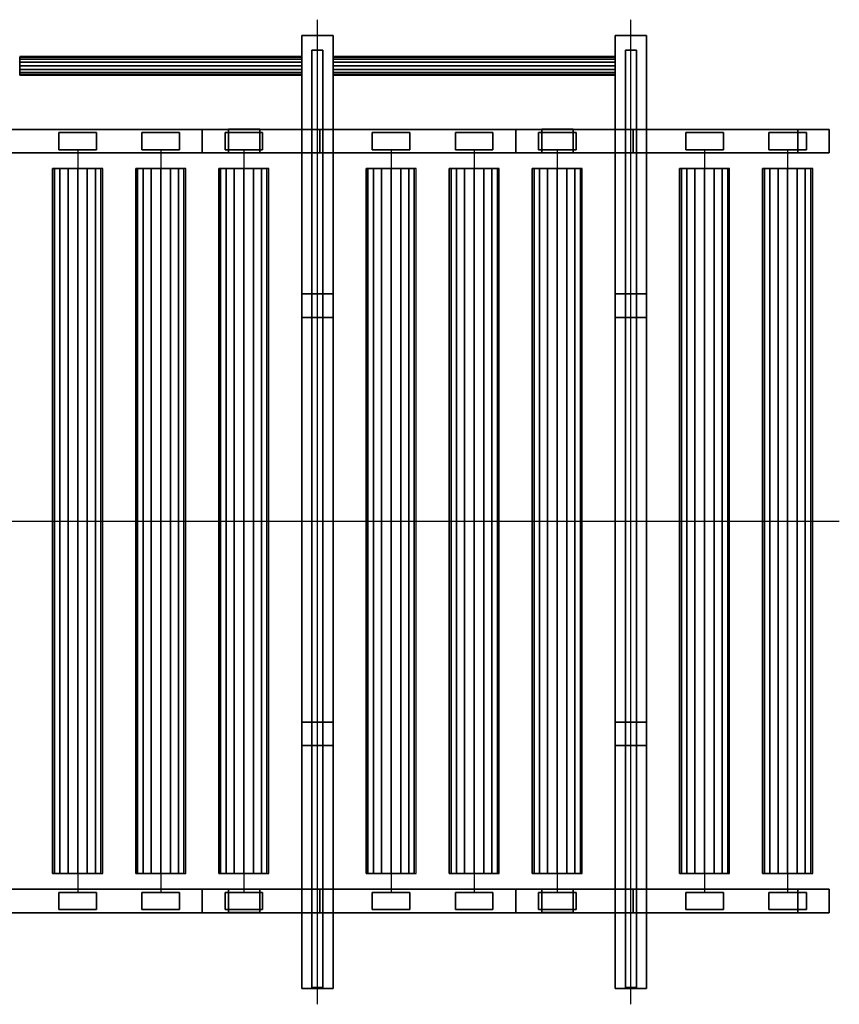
# Model space of a CAD drawing. Header units: millimetres. Extents: x -210605 to -199841, y 247808 to 251024.
# Tile 2 of 4: x -208151 to -205536, y 247808 to 250950. Entities that reach past the tile are written whole.
import ezdxf

# ---------------------------------------------------------------- set-up
doc = ezdxf.new("R2010")
doc.units = ezdxf.units.MM
doc.header["$LTSCALE"] = 200
for name, color, linetype in [('2D_Mittelachsen', 4, 'Continuous'), ('3D_Abdeckungen', 143, 'Continuous'), ('3D_Bewegliche Teile', 30, 'Continuous'), ('3D_Konstruktionen', 254, 'Continuous'), ('3D_Rollen', 151, 'Continuous'), ('3D_Rollenachsen', 4, 'Continuous')]:
    doc.layers.add(name, color=color, linetype=linetype)

# ---------------------------------------------------------------- blocks, each defined once
blk = doc.blocks.new('*U16')
at = {"layer": '2D_Mittelachsen'}
for p, q in [((3404.2, -1542), (3404.2, 1600)), ((4404.2, -1542), (4404.2, 1600)), ((2000, 0), (3069.2, 0)), ((3000, 0), (4069.2, 0)), ((4000, 0), (5069.2, 0))]:
    blk.add_line(p, q, dxfattribs=at)
at = {"layer": '3D_Rollenachsen'}
for p, q in [((2639.2, 1185, 520), (2639.2, -1185, 520)), ((2904.2, 1185, 520), (2904.2, -1185, 520)), ((3169.2, 1185, 520), (3169.2, -1185, 520)), ((3639.2, 1185, 520), (3639.2, -1185, 520)), ((3904.2, 1185, 520), (3904.2, -1185, 520)), ((4169.2, 1185, 520), (4169.2, -1185, 520)), ((4639.2, 1185, 520), (4639.2, -1185, 520)), ((4904.2, 1185, 520), (4904.2, -1185, 520)), ((4904.2, 1185, 520), (4904.2, -1185, 520)), ((4904.2, 1185, 520), (4904.2, -1185, 520))]:
    blk.add_line(p, q, dxfattribs=at)
at = {"layer": '3D_Abdeckungen'}
mesh = blk.add_polyface(dxfattribs=at)
corners = [(2579.2, 1240, 455), (2699.2, 1240, 455), (2699.2, 1240, 535.9), (2579.2, 1240, 535.9), (2579.2, 1185, 455), (2699.2, 1185, 455), (2699.2, 1185, 535.9), (2579.2, 1185, 535.9)]
mesh.append_faces([[corners[k] for k in face] for face in [(0, 3, 2, 1), (4, 5, 6, 7), (0, 1, 5, 4), (3, 7, 6, 2), (0, 4, 7, 3), (1, 2, 6, 5)]])
mesh = blk.add_polyface(dxfattribs=at)
corners = [(2844.2, 1240, 455), (2964.2, 1240, 455), (2964.2, 1240, 535.9), (2844.2, 1240, 535.9), (2844.2, 1185, 455), (2964.2, 1185, 455), (2964.2, 1185, 535.9), (2844.2, 1185, 535.9)]
mesh.append_faces([[corners[k] for k in face] for face in [(0, 3, 2, 1), (4, 5, 6, 7), (0, 1, 5, 4), (3, 7, 6, 2), (0, 4, 7, 3), (1, 2, 6, 5)]])
mesh = blk.add_polyface(dxfattribs=at)
corners = [(3109.2, 1240, 455), (3229.2, 1240, 455), (3229.2, 1240, 535.9), (3109.2, 1240, 535.9), (3109.2, 1185, 455), (3229.2, 1185, 455), (3229.2, 1185, 535.9), (3109.2, 1185, 535.9)]
mesh.append_faces([[corners[k] for k in face] for face in [(0, 3, 2, 1), (4, 5, 6, 7), (0, 1, 5, 4), (3, 7, 6, 2), (0, 4, 7, 3), (1, 2, 6, 5)]])
mesh = blk.add_polyface(dxfattribs=at)
corners = [(3579.2, 1240, 455), (3699.2, 1240, 455), (3699.2, 1240, 535.9), (3579.2, 1240, 535.9), (3579.2, 1185, 455), (3699.2, 1185, 455), (3699.2, 1185, 535.9), (3579.2, 1185, 535.9)]
mesh.append_faces([[corners[k] for k in face] for face in [(0, 3, 2, 1), (4, 5, 6, 7), (0, 1, 5, 4), (3, 7, 6, 2), (0, 4, 7, 3), (1, 2, 6, 5)]])
mesh = blk.add_polyface(dxfattribs=at)
corners = [(3844.2, 1240, 455), (3964.2, 1240, 455), (3964.2, 1240, 535.9), (3844.2, 1240, 535.9), (3844.2, 1185, 455), (3964.2, 1185, 455), (3964.2, 1185, 535.9), (3844.2, 1185, 535.9)]
mesh.append_faces([[corners[k] for k in face] for face in [(0, 3, 2, 1), (4, 5, 6, 7), (0, 1, 5, 4), (3, 7, 6, 2), (0, 4, 7, 3), (1, 2, 6, 5)]])
mesh = blk.add_polyface(dxfattribs=at)
corners = [(4109.2, 1240, 455), (4229.2, 1240, 455), (4229.2, 1240, 535.9), (4109.2, 1240, 535.9), (4109.2, 1185, 455), (4229.2, 1185, 455), (4229.2, 1185, 535.9), (4109.2, 1185, 535.9)]
mesh.append_faces([[corners[k] for k in face] for face in [(0, 3, 2, 1), (4, 5, 6, 7), (0, 1, 5, 4), (3, 7, 6, 2), (0, 4, 7, 3), (1, 2, 6, 5)]])
mesh = blk.add_polyface(dxfattribs=at)
corners = [(4579.2, 1240, 455), (4699.2, 1240, 455), (4699.2, 1240, 535.9), (4579.2, 1240, 535.9), (4579.2, 1185, 455), (4699.2, 1185, 455), (4699.2, 1185, 535.9), (4579.2, 1185, 535.9)]
mesh.append_faces([[corners[k] for k in face] for face in [(0, 3, 2, 1), (4, 5, 6, 7), (0, 1, 5, 4), (3, 7, 6, 2), (0, 4, 7, 3), (1, 2, 6, 5)]])
mesh = blk.add_polyface(dxfattribs=at)
corners = [(4844.2, 1240, 455), (4964.2, 1240, 455), (4964.2, 1240, 535.9), (4844.2, 1240, 535.9), (4844.2, 1185, 455), (4964.2, 1185, 455), (4964.2, 1185, 535.9), (4844.2, 1185, 535.9)]
mesh.append_faces([[corners[k] for k in face] for face in [(0, 3, 2, 1), (4, 5, 6, 7), (0, 1, 5, 4), (3, 7, 6, 2), (0, 4, 7, 3), (1, 2, 6, 5)]])
mesh = blk.add_polyface(dxfattribs=at)
corners = [(4844.2, 1240, 455), (4964.2, 1240, 455), (4964.2, 1240, 535.9), (4844.2, 1240, 535.9), (4844.2, 1185, 455), (4964.2, 1185, 455), (4964.2, 1185, 535.9), (4844.2, 1185, 535.9)]
mesh.append_faces([[corners[k] for k in face] for face in [(0, 3, 2, 1), (4, 5, 6, 7), (0, 1, 5, 4), (3, 7, 6, 2), (0, 4, 7, 3), (1, 2, 6, 5)]])
mesh = blk.add_polyface(dxfattribs=at)
corners = [(4844.2, 1240, 455), (4964.2, 1240, 455), (4964.2, 1240, 535.9), (4844.2, 1240, 535.9), (4844.2, 1185, 455), (4964.2, 1185, 455), (4964.2, 1185, 535.9), (4844.2, 1185, 535.9)]
mesh.append_faces([[corners[k] for k in face] for face in [(0, 3, 2, 1), (4, 5, 6, 7), (0, 1, 5, 4), (3, 7, 6, 2), (0, 4, 7, 3), (1, 2, 6, 5)]])
mesh = blk.add_polyface(dxfattribs=at)
corners = [(2579.2, -1185, 455), (2699.2, -1185, 455), (2699.2, -1185, 535.9), (2579.2, -1185, 535.9), (2579.2, -1240, 455), (2699.2, -1240, 455), (2699.2, -1240, 535.9), (2579.2, -1240, 535.9)]
mesh.append_faces([[corners[k] for k in face] for face in [(0, 3, 2, 1), (4, 5, 6, 7), (0, 1, 5, 4), (3, 7, 6, 2), (0, 4, 7, 3), (1, 2, 6, 5)]])
mesh = blk.add_polyface(dxfattribs=at)
corners = [(2844.2, -1185, 455), (2964.2, -1185, 455), (2964.2, -1185, 535.9), (2844.2, -1185, 535.9), (2844.2, -1240, 455), (2964.2, -1240, 455), (2964.2, -1240, 535.9), (2844.2, -1240, 535.9)]
mesh.append_faces([[corners[k] for k in face] for face in [(0, 3, 2, 1), (4, 5, 6, 7), (0, 1, 5, 4), (3, 7, 6, 2), (0, 4, 7, 3), (1, 2, 6, 5)]])
mesh = blk.add_polyface(dxfattribs=at)
corners = [(3109.2, -1185, 455), (3229.2, -1185, 455), (3229.2, -1185, 535.9), (3109.2, -1185, 535.9), (3109.2, -1240, 455), (3229.2, -1240, 455), (3229.2, -1240, 535.9), (3109.2, -1240, 535.9)]
mesh.append_faces([[corners[k] for k in face] for face in [(0, 3, 2, 1), (4, 5, 6, 7), (0, 1, 5, 4), (3, 7, 6, 2), (0, 4, 7, 3), (1, 2, 6, 5)]])
mesh = blk.add_polyface(dxfattribs=at)
corners = [(3579.2, -1185, 455), (3699.2, -1185, 455), (3699.2, -1185, 535.9), (3579.2, -1185, 535.9), (3579.2, -1240, 455), (3699.2, -1240, 455), (3699.2, -1240, 535.9), (3579.2, -1240, 535.9)]
mesh.append_faces([[corners[k] for k in face] for face in [(0, 3, 2, 1), (4, 5, 6, 7), (0, 1, 5, 4), (3, 7, 6, 2), (0, 4, 7, 3), (1, 2, 6, 5)]])
mesh = blk.add_polyface(dxfattribs=at)
corners = [(3844.2, -1185, 455), (3964.2, -1185, 455), (3964.2, -1185, 535.9), (3844.2, -1185, 535.9), (3844.2, -1240, 455), (3964.2, -1240, 455), (3964.2, -1240, 535.9), (3844.2, -1240, 535.9)]
mesh.append_faces([[corners[k] for k in face] for face in [(0, 3, 2, 1), (4, 5, 6, 7), (0, 1, 5, 4), (3, 7, 6, 2), (0, 4, 7, 3), (1, 2, 6, 5)]])
mesh = blk.add_polyface(dxfattribs=at)
corners = [(4109.2, -1185, 455), (4229.2, -1185, 455), (4229.2, -1185, 535.9), (4109.2, -1185, 535.9), (4109.2, -1240, 455), (4229.2, -1240, 455), (4229.2, -1240, 535.9), (4109.2, -1240, 535.9)]
mesh.append_faces([[corners[k] for k in face] for face in [(0, 3, 2, 1), (4, 5, 6, 7), (0, 1, 5, 4), (3, 7, 6, 2), (0, 4, 7, 3), (1, 2, 6, 5)]])
mesh = blk.add_polyface(dxfattribs=at)
corners = [(4579.2, -1185, 455), (4699.2, -1185, 455), (4699.2, -1185, 535.9), (4579.2, -1185, 535.9), (4579.2, -1240, 455), (4699.2, -1240, 455), (4699.2, -1240, 535.9), (4579.2, -1240, 535.9)]
mesh.append_faces([[corners[k] for k in face] for face in [(0, 3, 2, 1), (4, 5, 6, 7), (0, 1, 5, 4), (3, 7, 6, 2), (0, 4, 7, 3), (1, 2, 6, 5)]])
mesh = blk.add_polyface(dxfattribs=at)
corners = [(4844.2, -1185, 455), (4964.2, -1185, 455), (4964.2, -1185, 535.9), (4844.2, -1185, 535.9), (4844.2, -1240, 455), (4964.2, -1240, 455), (4964.2, -1240, 535.9), (4844.2, -1240, 535.9)]
mesh.append_faces([[corners[k] for k in face] for face in [(0, 3, 2, 1), (4, 5, 6, 7), (0, 1, 5, 4), (3, 7, 6, 2), (0, 4, 7, 3), (1, 2, 6, 5)]])
mesh = blk.add_polyface(dxfattribs=at)
corners = [(4844.2, -1185, 455), (4964.2, -1185, 455), (4964.2, -1185, 535.9), (4844.2, -1185, 535.9), (4844.2, -1240, 455), (4964.2, -1240, 455), (4964.2, -1240, 535.9), (4844.2, -1240, 535.9)]
mesh.append_faces([[corners[k] for k in face] for face in [(0, 3, 2, 1), (4, 5, 6, 7), (0, 1, 5, 4), (3, 7, 6, 2), (0, 4, 7, 3), (1, 2, 6, 5)]])
mesh = blk.add_polyface(dxfattribs=at)
corners = [(4844.2, -1185, 455), (4964.2, -1185, 455), (4964.2, -1185, 535.9), (4844.2, -1185, 535.9), (4844.2, -1240, 455), (4964.2, -1240, 455), (4964.2, -1240, 535.9), (4844.2, -1240, 535.9)]
mesh.append_faces([[corners[k] for k in face] for face in [(0, 3, 2, 1), (4, 5, 6, 7), (0, 1, 5, 4), (3, 7, 6, 2), (0, 4, 7, 3), (1, 2, 6, 5)]])
at = {"layer": '3D_Bewegliche Teile'}
mesh = blk.add_polyface(dxfattribs=at)
corners = [(3421.7, 1502.9, 581), (3421.7, -1488.4, 581), (3421.7, -1488.4, 600), (3421.7, 1502.9, 600), (3386.7, 1502.9, 581), (3386.7, -1488.4, 581), (3386.7, -1488.4, 600), (3386.7, 1502.9, 600)]
mesh.append_faces([[corners[k] for k in face] for face in [(0, 3, 2, 1), (4, 5, 6, 7), (0, 1, 5, 4), (3, 7, 6, 2), (0, 4, 7, 3), (1, 2, 6, 5)]])
mesh = blk.add_polyface(dxfattribs=at)
corners = [(4421.7, 1502.9, 581), (4421.7, -1488.4, 581), (4421.7, -1488.4, 600), (4421.7, 1502.9, 600), (4386.7, 1502.9, 581), (4386.7, -1488.4, 581), (4386.7, -1488.4, 600), (4386.7, 1502.9, 600)]
mesh.append_faces([[corners[k] for k in face] for face in [(0, 3, 2, 1), (4, 5, 6, 7), (0, 1, 5, 4), (3, 7, 6, 2), (0, 4, 7, 3), (1, 2, 6, 5)]])
at = {"layer": '3D_Konstruktionen'}
mesh = blk.add_polyface(dxfattribs=at)
corners = [(3454.2, 1550, 326), (3354.2, 1550, 326), (3354.2, -1492, 326), (3454.2, -1492, 326), (3454.2, 1550, 581), (3354.2, 1550, 581), (3354.2, -1492, 581), (3454.2, -1492, 581)]
mesh.append_faces([[corners[k] for k in face] for face in [(0, 3, 2, 1), (4, 5, 6, 7), (0, 1, 5, 4), (3, 7, 6, 2), (0, 4, 7, 3), (1, 2, 6, 5)]])
mesh = blk.add_polyface(dxfattribs=at)
corners = [(4454.2, 1550, 326), (4354.2, 1550, 326), (4354.2, -1492, 326), (4454.2, -1492, 326), (4454.2, 1550, 581), (4354.2, 1550, 581), (4354.2, -1492, 581), (4454.2, -1492, 581)]
mesh.append_faces([[corners[k] for k in face] for face in [(0, 3, 2, 1), (4, 5, 6, 7), (0, 1, 5, 4), (3, 7, 6, 2), (0, 4, 7, 3), (1, 2, 6, 5)]])
mesh = blk.add_polyface(dxfattribs=at)
corners = [(3036.7, 1250, 235), (3036.7, 1175, 235), (3036.7, 1175, 455), (3036.7, 1250, 455), (2036.7, 1250, 235), (2036.7, 1175, 235), (2036.7, 1175, 455), (2036.7, 1250, 455)]
mesh.append_faces([[corners[k] for k in face] for face in [(0, 3, 2, 1), (4, 5, 6, 7), (0, 1, 5, 4), (3, 7, 6, 2), (0, 4, 7, 3), (1, 2, 6, 5)]])
mesh = blk.add_polyface(dxfattribs=at)
corners = [(3411.7, 1250, 235), (3411.7, 1175, 235), (3411.7, 1175, 455), (3411.7, 1250, 455), (3036.7, 1250, 235), (3036.7, 1175, 235), (3036.7, 1175, 455), (3036.7, 1250, 455)]
mesh.append_faces([[corners[k] for k in face] for face in [(0, 3, 2, 1), (4, 5, 6, 7), (0, 1, 5, 4), (3, 7, 6, 2), (0, 4, 7, 3), (1, 2, 6, 5)]])
mesh = blk.add_polyface(dxfattribs=at)
corners = [(4036.7, 1250, 235), (4036.7, 1175, 235), (4036.7, 1175, 455), (4036.7, 1250, 455), (3036.7, 1250, 235), (3036.7, 1175, 235), (3036.7, 1175, 455), (3036.7, 1250, 455)]
mesh.append_faces([[corners[k] for k in face] for face in [(0, 3, 2, 1), (4, 5, 6, 7), (0, 1, 5, 4), (3, 7, 6, 2), (0, 4, 7, 3), (1, 2, 6, 5)]])
mesh = blk.add_polyface(dxfattribs=at)
corners = [(3120, 1250.6), (3220, 1250.6), (3220, 1250.6, 235), (3120, 1250.6, 235), (3120, 1175.6), (3220, 1175.6), (3220, 1175.6, 235), (3120, 1175.6, 235)]
mesh.append_faces([[corners[k] for k in face] for face in [(0, 3, 2, 1), (4, 5, 6, 7), (0, 1, 5, 4), (3, 7, 6, 2), (0, 4, 7, 3), (1, 2, 6, 5)]])
mesh = blk.add_polyface(dxfattribs=at)
corners = [(3120, 1250), (3220, 1250), (3220, 1250, 235), (3120, 1250, 235), (3120, 1175), (3220, 1175), (3220, 1175, 235), (3120, 1175, 235)]
mesh.append_faces([[corners[k] for k in face] for face in [(0, 3, 2, 1), (4, 5, 6, 7), (0, 1, 5, 4), (3, 7, 6, 2), (0, 4, 7, 3), (1, 2, 6, 5)]])
mesh = blk.add_polyface(dxfattribs=at)
corners = [(4411.7, 1250, 235), (4411.7, 1175, 235), (4411.7, 1175, 455), (4411.7, 1250, 455), (4036.7, 1250, 235), (4036.7, 1175, 235), (4036.7, 1175, 455), (4036.7, 1250, 455)]
mesh.append_faces([[corners[k] for k in face] for face in [(0, 3, 2, 1), (4, 5, 6, 7), (0, 1, 5, 4), (3, 7, 6, 2), (0, 4, 7, 3), (1, 2, 6, 5)]])
mesh = blk.add_polyface(dxfattribs=at)
corners = [(5036.7, 1250, 235), (5036.7, 1175, 235), (5036.7, 1175, 455), (5036.7, 1250, 455), (4036.7, 1250, 235), (4036.7, 1175, 235), (4036.7, 1175, 455), (4036.7, 1250, 455)]
mesh.append_faces([[corners[k] for k in face] for face in [(0, 3, 2, 1), (4, 5, 6, 7), (0, 1, 5, 4), (3, 7, 6, 2), (0, 4, 7, 3), (1, 2, 6, 5)]])
mesh = blk.add_polyface(dxfattribs=at)
corners = [(4120, 1250.6), (4220, 1250.6), (4220, 1250.6, 235), (4120, 1250.6, 235), (4120, 1175.6), (4220, 1175.6), (4220, 1175.6, 235), (4120, 1175.6, 235)]
mesh.append_faces([[corners[k] for k in face] for face in [(0, 3, 2, 1), (4, 5, 6, 7), (0, 1, 5, 4), (3, 7, 6, 2), (0, 4, 7, 3), (1, 2, 6, 5)]])
mesh = blk.add_polyface(dxfattribs=at)
corners = [(4120, 1250), (4220, 1250), (4220, 1250, 235), (4120, 1250, 235), (4120, 1175), (4220, 1175), (4220, 1175, 235), (4120, 1175, 235)]
mesh.append_faces([[corners[k] for k in face] for face in [(0, 3, 2, 1), (4, 5, 6, 7), (0, 1, 5, 4), (3, 7, 6, 2), (0, 4, 7, 3), (1, 2, 6, 5)]])
mesh = blk.add_polyface(dxfattribs=at)
corners = [(4936.7, 1250), (5036.7, 1250), (5036.7, 1250, 235), (4936.7, 1250, 235), (4936.7, 1175), (5036.7, 1175), (5036.7, 1175, 235), (4936.7, 1175, 235)]
mesh.append_faces([[corners[k] for k in face] for face in [(0, 3, 2, 1), (4, 5, 6, 7), (0, 1, 5, 4), (3, 7, 6, 2), (0, 4, 7, 3), (1, 2, 6, 5)]])
mesh = blk.add_polyface(dxfattribs=at)
corners = [(3354.2, 725, 3), (3454.2, 725, 3), (3454.2, 725, 361), (3354.2, 725, 361), (3354.2, 650, 3), (3454.2, 650, 3), (3454.2, 650, 361), (3354.2, 650, 361)]
mesh.append_faces([[corners[k] for k in face] for face in [(0, 3, 2, 1), (4, 5, 6, 7), (0, 1, 5, 4), (3, 7, 6, 2), (0, 4, 7, 3), (1, 2, 6, 5)]])
mesh = blk.add_polyface(dxfattribs=at)
corners = [(4354.2, 725, 3), (4454.2, 725, 3), (4454.2, 725, 361), (4354.2, 725, 361), (4354.2, 650, 3), (4454.2, 650, 3), (4454.2, 650, 361), (4354.2, 650, 361)]
mesh.append_faces([[corners[k] for k in face] for face in [(0, 3, 2, 1), (4, 5, 6, 7), (0, 1, 5, 4), (3, 7, 6, 2), (0, 4, 7, 3), (1, 2, 6, 5)]])
mesh = blk.add_polyface(dxfattribs=at)
corners = [(3354.2, -641.5, 3), (3454.2, -641.5, 3), (3454.2, -641.5, 361), (3354.2, -641.5, 361), (3354.2, -716.5, 3), (3454.2, -716.5, 3), (3454.2, -716.5, 361), (3354.2, -716.5, 361)]
mesh.append_faces([[corners[k] for k in face] for face in [(0, 3, 2, 1), (4, 5, 6, 7), (0, 1, 5, 4), (3, 7, 6, 2), (0, 4, 7, 3), (1, 2, 6, 5)]])
mesh = blk.add_polyface(dxfattribs=at)
corners = [(4354.2, -641.5, 3), (4454.2, -641.5, 3), (4454.2, -641.5, 361), (4354.2, -641.5, 361), (4354.2, -716.5, 3), (4454.2, -716.5, 3), (4454.2, -716.5, 361), (4354.2, -716.5, 361)]
mesh.append_faces([[corners[k] for k in face] for face in [(0, 3, 2, 1), (4, 5, 6, 7), (0, 1, 5, 4), (3, 7, 6, 2), (0, 4, 7, 3), (1, 2, 6, 5)]])
mesh = blk.add_polyface(dxfattribs=at)
corners = [(3036.7, -1175, 235), (3036.7, -1250, 235), (3036.7, -1250, 455), (3036.7, -1175, 455), (2036.7, -1175, 235), (2036.7, -1250, 235), (2036.7, -1250, 455), (2036.7, -1175, 455)]
mesh.append_faces([[corners[k] for k in face] for face in [(0, 3, 2, 1), (4, 5, 6, 7), (0, 1, 5, 4), (3, 7, 6, 2), (0, 4, 7, 3), (1, 2, 6, 5)]])
mesh = blk.add_polyface(dxfattribs=at)
corners = [(3411.7, -1175, 235), (3411.7, -1250, 235), (3411.7, -1250, 455), (3411.7, -1175, 455), (3036.7, -1175, 235), (3036.7, -1250, 235), (3036.7, -1250, 455), (3036.7, -1175, 455)]
mesh.append_faces([[corners[k] for k in face] for face in [(0, 3, 2, 1), (4, 5, 6, 7), (0, 1, 5, 4), (3, 7, 6, 2), (0, 4, 7, 3), (1, 2, 6, 5)]])
mesh = blk.add_polyface(dxfattribs=at)
corners = [(4036.7, -1175, 235), (4036.7, -1250, 235), (4036.7, -1250, 455), (4036.7, -1175, 455), (3036.7, -1175, 235), (3036.7, -1250, 235), (3036.7, -1250, 455), (3036.7, -1175, 455)]
mesh.append_faces([[corners[k] for k in face] for face in [(0, 3, 2, 1), (4, 5, 6, 7), (0, 1, 5, 4), (3, 7, 6, 2), (0, 4, 7, 3), (1, 2, 6, 5)]])
mesh = blk.add_polyface(dxfattribs=at)
corners = [(3120, -1174.4), (3220, -1174.4), (3220, -1174.4, 235), (3120, -1174.4, 235), (3120, -1249.4), (3220, -1249.4), (3220, -1249.4, 235), (3120, -1249.4, 235)]
mesh.append_faces([[corners[k] for k in face] for face in [(0, 3, 2, 1), (4, 5, 6, 7), (0, 1, 5, 4), (3, 7, 6, 2), (0, 4, 7, 3), (1, 2, 6, 5)]])
mesh = blk.add_polyface(dxfattribs=at)
corners = [(3120, -1175), (3220, -1175), (3220, -1175, 235), (3120, -1175, 235), (3120, -1250), (3220, -1250), (3220, -1250, 235), (3120, -1250, 235)]
mesh.append_faces([[corners[k] for k in face] for face in [(0, 3, 2, 1), (4, 5, 6, 7), (0, 1, 5, 4), (3, 7, 6, 2), (0, 4, 7, 3), (1, 2, 6, 5)]])
mesh = blk.add_polyface(dxfattribs=at)
corners = [(4411.7, -1175, 235), (4411.7, -1250, 235), (4411.7, -1250, 455), (4411.7, -1175, 455), (4036.7, -1175, 235), (4036.7, -1250, 235), (4036.7, -1250, 455), (4036.7, -1175, 455)]
mesh.append_faces([[corners[k] for k in face] for face in [(0, 3, 2, 1), (4, 5, 6, 7), (0, 1, 5, 4), (3, 7, 6, 2), (0, 4, 7, 3), (1, 2, 6, 5)]])
mesh = blk.add_polyface(dxfattribs=at)
corners = [(5036.7, -1175, 235), (5036.7, -1250, 235), (5036.7, -1250, 455), (5036.7, -1175, 455), (4036.7, -1175, 235), (4036.7, -1250, 235), (4036.7, -1250, 455), (4036.7, -1175, 455)]
mesh.append_faces([[corners[k] for k in face] for face in [(0, 3, 2, 1), (4, 5, 6, 7), (0, 1, 5, 4), (3, 7, 6, 2), (0, 4, 7, 3), (1, 2, 6, 5)]])
mesh = blk.add_polyface(dxfattribs=at)
corners = [(4120, -1174.4), (4220, -1174.4), (4220, -1174.4, 235), (4120, -1174.4, 235), (4120, -1249.4), (4220, -1249.4), (4220, -1249.4, 235), (4120, -1249.4, 235)]
mesh.append_faces([[corners[k] for k in face] for face in [(0, 3, 2, 1), (4, 5, 6, 7), (0, 1, 5, 4), (3, 7, 6, 2), (0, 4, 7, 3), (1, 2, 6, 5)]])
mesh = blk.add_polyface(dxfattribs=at)
corners = [(4120, -1175), (4220, -1175), (4220, -1175, 235), (4120, -1175, 235), (4120, -1250), (4220, -1250), (4220, -1250, 235), (4120, -1250, 235)]
mesh.append_faces([[corners[k] for k in face] for face in [(0, 3, 2, 1), (4, 5, 6, 7), (0, 1, 5, 4), (3, 7, 6, 2), (0, 4, 7, 3), (1, 2, 6, 5)]])
mesh = blk.add_polyface(dxfattribs=at)
corners = [(4936.7, -1175), (5036.7, -1175), (5036.7, -1175, 235), (4936.7, -1175, 235), (4936.7, -1250), (5036.7, -1250), (5036.7, -1250, 235), (4936.7, -1250, 235)]
mesh.append_faces([[corners[k] for k in face] for face in [(0, 3, 2, 1), (4, 5, 6, 7), (0, 1, 5, 4), (3, 7, 6, 2), (0, 4, 7, 3), (1, 2, 6, 5)]])
at = {"layer": '3D_Rollen'}
mesh = blk.add_polymesh((2, 16), dxfattribs=dict(at, n_close=True))
for k, corner in enumerate([(2454.2, 1482.5, 465), (2454.2, 1480.3, 476.5), (2454.2, 1473.8, 486.2), (2454.2, 1464, 492.7), (2454.2, 1452.5, 495), (2454.2, 1441.1, 492.7), (2454.2, 1431.3, 486.2), (2454.2, 1424.8, 476.5), (2454.2, 1422.5, 465), (2454.2, 1424.8, 453.5), (2454.2, 1431.3, 443.8), (2454.2, 1441.1, 437.3), (2454.2, 1452.5, 435), (2454.2, 1464, 437.3), (2454.2, 1473.8, 443.8), (2454.2, 1480.3, 453.5), (3354.2, 1482.5, 465), (3354.2, 1480.3, 476.5), (3354.2, 1473.8, 486.2), (3354.2, 1464, 492.7), (3354.2, 1452.5, 495), (3354.2, 1441.1, 492.7), (3354.2, 1431.3, 486.2), (3354.2, 1424.8, 476.5), (3354.2, 1422.5, 465), (3354.2, 1424.8, 453.5), (3354.2, 1431.3, 443.8), (3354.2, 1441.1, 437.3), (3354.2, 1452.5, 435), (3354.2, 1464, 437.3), (3354.2, 1473.8, 443.8), (3354.2, 1480.3, 453.5)]):
    mesh.set_mesh_vertex(divmod(k, 16), corner)
mesh = blk.add_polymesh((2, 16), dxfattribs=dict(at, n_close=True))
for k, corner in enumerate([(3454.2, 1482.5, 465), (3454.2, 1480.3, 476.5), (3454.2, 1473.8, 486.2), (3454.2, 1464, 492.7), (3454.2, 1452.5, 495), (3454.2, 1441.1, 492.7), (3454.2, 1431.3, 486.2), (3454.2, 1424.8, 476.5), (3454.2, 1422.5, 465), (3454.2, 1424.8, 453.5), (3454.2, 1431.3, 443.8), (3454.2, 1441.1, 437.3), (3454.2, 1452.5, 435), (3454.2, 1464, 437.3), (3454.2, 1473.8, 443.8), (3454.2, 1480.3, 453.5), (4354.2, 1482.5, 465), (4354.2, 1480.3, 476.5), (4354.2, 1473.8, 486.2), (4354.2, 1464, 492.7), (4354.2, 1452.5, 495), (4354.2, 1441.1, 492.7), (4354.2, 1431.3, 486.2), (4354.2, 1424.8, 476.5), (4354.2, 1422.5, 465), (4354.2, 1424.8, 453.5), (4354.2, 1431.3, 443.8), (4354.2, 1441.1, 437.3), (4354.2, 1452.5, 435), (4354.2, 1464, 437.3), (4354.2, 1473.8, 443.8), (4354.2, 1480.3, 453.5)]):
    mesh.set_mesh_vertex(divmod(k, 16), corner)
mesh = blk.add_polymesh((2, 16), dxfattribs=dict(at, n_close=True))
for k, corner in enumerate([(2719.2, 1125, 520), (2713.1, 1125, 550.6), (2695.7, 1125, 576.6), (2669.8, 1125, 593.9), (2639.2, 1125, 600), (2608.6, 1125, 593.9), (2582.6, 1125, 576.6), (2565.3, 1125, 550.6), (2559.2, 1125, 520), (2565.3, 1125, 489.4), (2582.6, 1125, 463.4), (2608.6, 1125, 446.1), (2639.2, 1125, 440), (2669.8, 1125, 446.1), (2695.7, 1125, 463.4), (2713.1, 1125, 489.4), (2719.2, -1125, 520), (2713.1, -1125, 550.6), (2695.7, -1125, 576.6), (2669.8, -1125, 593.9), (2639.2, -1125, 600), (2608.6, -1125, 593.9), (2582.6, -1125, 576.6), (2565.3, -1125, 550.6), (2559.2, -1125, 520), (2565.3, -1125, 489.4), (2582.6, -1125, 463.4), (2608.6, -1125, 446.1), (2639.2, -1125, 440), (2669.8, -1125, 446.1), (2695.7, -1125, 463.4), (2713.1, -1125, 489.4)]):
    mesh.set_mesh_vertex(divmod(k, 16), corner)
mesh = blk.add_polymesh((2, 16), dxfattribs=dict(at, n_close=True))
for k, corner in enumerate([(2984.2, 1125, 520), (2978.1, 1125, 550.6), (2960.7, 1125, 576.6), (2934.8, 1125, 593.9), (2904.2, 1125, 600), (2873.6, 1125, 593.9), (2847.6, 1125, 576.6), (2830.3, 1125, 550.6), (2824.2, 1125, 520), (2830.3, 1125, 489.4), (2847.6, 1125, 463.4), (2873.6, 1125, 446.1), (2904.2, 1125, 440), (2934.8, 1125, 446.1), (2960.7, 1125, 463.4), (2978.1, 1125, 489.4), (2984.2, -1125, 520), (2978.1, -1125, 550.6), (2960.7, -1125, 576.6), (2934.8, -1125, 593.9), (2904.2, -1125, 600), (2873.6, -1125, 593.9), (2847.6, -1125, 576.6), (2830.3, -1125, 550.6), (2824.2, -1125, 520), (2830.3, -1125, 489.4), (2847.6, -1125, 463.4), (2873.6, -1125, 446.1), (2904.2, -1125, 440), (2934.8, -1125, 446.1), (2960.7, -1125, 463.4), (2978.1, -1125, 489.4)]):
    mesh.set_mesh_vertex(divmod(k, 16), corner)
mesh = blk.add_polymesh((2, 16), dxfattribs=dict(at, n_close=True))
for k, corner in enumerate([(3249.2, 1125, 520), (3243.1, 1125, 550.6), (3225.7, 1125, 576.6), (3199.8, 1125, 593.9), (3169.2, 1125, 600), (3138.6, 1125, 593.9), (3112.6, 1125, 576.6), (3095.3, 1125, 550.6), (3089.2, 1125, 520), (3095.3, 1125, 489.4), (3112.6, 1125, 463.4), (3138.6, 1125, 446.1), (3169.2, 1125, 440), (3199.8, 1125, 446.1), (3225.7, 1125, 463.4), (3243.1, 1125, 489.4), (3249.2, -1125, 520), (3243.1, -1125, 550.6), (3225.7, -1125, 576.6), (3199.8, -1125, 593.9), (3169.2, -1125, 600), (3138.6, -1125, 593.9), (3112.6, -1125, 576.6), (3095.3, -1125, 550.6), (3089.2, -1125, 520), (3095.3, -1125, 489.4), (3112.6, -1125, 463.4), (3138.6, -1125, 446.1), (3169.2, -1125, 440), (3199.8, -1125, 446.1), (3225.7, -1125, 463.4), (3243.1, -1125, 489.4)]):
    mesh.set_mesh_vertex(divmod(k, 16), corner)
mesh = blk.add_polymesh((2, 16), dxfattribs=dict(at, n_close=True))
for k, corner in enumerate([(3719.2, 1125, 520), (3713.1, 1125, 550.6), (3695.7, 1125, 576.6), (3669.8, 1125, 593.9), (3639.2, 1125, 600), (3608.6, 1125, 593.9), (3582.6, 1125, 576.6), (3565.3, 1125, 550.6), (3559.2, 1125, 520), (3565.3, 1125, 489.4), (3582.6, 1125, 463.4), (3608.6, 1125, 446.1), (3639.2, 1125, 440), (3669.8, 1125, 446.1), (3695.7, 1125, 463.4), (3713.1, 1125, 489.4), (3719.2, -1125, 520), (3713.1, -1125, 550.6), (3695.7, -1125, 576.6), (3669.8, -1125, 593.9), (3639.2, -1125, 600), (3608.6, -1125, 593.9), (3582.6, -1125, 576.6), (3565.3, -1125, 550.6), (3559.2, -1125, 520), (3565.3, -1125, 489.4), (3582.6, -1125, 463.4), (3608.6, -1125, 446.1), (3639.2, -1125, 440), (3669.8, -1125, 446.1), (3695.7, -1125, 463.4), (3713.1, -1125, 489.4)]):
    mesh.set_mesh_vertex(divmod(k, 16), corner)
mesh = blk.add_polymesh((2, 16), dxfattribs=dict(at, n_close=True))
for k, corner in enumerate([(3984.2, 1125, 520), (3978.1, 1125, 550.6), (3960.7, 1125, 576.6), (3934.8, 1125, 593.9), (3904.2, 1125, 600), (3873.6, 1125, 593.9), (3847.6, 1125, 576.6), (3830.3, 1125, 550.6), (3824.2, 1125, 520), (3830.3, 1125, 489.4), (3847.6, 1125, 463.4), (3873.6, 1125, 446.1), (3904.2, 1125, 440), (3934.8, 1125, 446.1), (3960.7, 1125, 463.4), (3978.1, 1125, 489.4), (3984.2, -1125, 520), (3978.1, -1125, 550.6), (3960.7, -1125, 576.6), (3934.8, -1125, 593.9), (3904.2, -1125, 600), (3873.6, -1125, 593.9), (3847.6, -1125, 576.6), (3830.3, -1125, 550.6), (3824.2, -1125, 520), (3830.3, -1125, 489.4), (3847.6, -1125, 463.4), (3873.6, -1125, 446.1), (3904.2, -1125, 440), (3934.8, -1125, 446.1), (3960.7, -1125, 463.4), (3978.1, -1125, 489.4)]):
    mesh.set_mesh_vertex(divmod(k, 16), corner)
mesh = blk.add_polymesh((2, 16), dxfattribs=dict(at, n_close=True))
for k, corner in enumerate([(4249.2, 1125, 520), (4243.1, 1125, 550.6), (4225.7, 1125, 576.6), (4199.8, 1125, 593.9), (4169.2, 1125, 600), (4138.6, 1125, 593.9), (4112.6, 1125, 576.6), (4095.3, 1125, 550.6), (4089.2, 1125, 520), (4095.3, 1125, 489.4), (4112.6, 1125, 463.4), (4138.6, 1125, 446.1), (4169.2, 1125, 440), (4199.8, 1125, 446.1), (4225.7, 1125, 463.4), (4243.1, 1125, 489.4), (4249.2, -1125, 520), (4243.1, -1125, 550.6), (4225.7, -1125, 576.6), (4199.8, -1125, 593.9), (4169.2, -1125, 600), (4138.6, -1125, 593.9), (4112.6, -1125, 576.6), (4095.3, -1125, 550.6), (4089.2, -1125, 520), (4095.3, -1125, 489.4), (4112.6, -1125, 463.4), (4138.6, -1125, 446.1), (4169.2, -1125, 440), (4199.8, -1125, 446.1), (4225.7, -1125, 463.4), (4243.1, -1125, 489.4)]):
    mesh.set_mesh_vertex(divmod(k, 16), corner)
mesh = blk.add_polymesh((2, 16), dxfattribs=dict(at, n_close=True))
for k, corner in enumerate([(4719.2, 1125, 520), (4713.1, 1125, 550.6), (4695.7, 1125, 576.6), (4669.8, 1125, 593.9), (4639.2, 1125, 600), (4608.6, 1125, 593.9), (4582.6, 1125, 576.6), (4565.3, 1125, 550.6), (4559.2, 1125, 520), (4565.3, 1125, 489.4), (4582.6, 1125, 463.4), (4608.6, 1125, 446.1), (4639.2, 1125, 440), (4669.8, 1125, 446.1), (4695.7, 1125, 463.4), (4713.1, 1125, 489.4), (4719.2, -1125, 520), (4713.1, -1125, 550.6), (4695.7, -1125, 576.6), (4669.8, -1125, 593.9), (4639.2, -1125, 600), (4608.6, -1125, 593.9), (4582.6, -1125, 576.6), (4565.3, -1125, 550.6), (4559.2, -1125, 520), (4565.3, -1125, 489.4), (4582.6, -1125, 463.4), (4608.6, -1125, 446.1), (4639.2, -1125, 440), (4669.8, -1125, 446.1), (4695.7, -1125, 463.4), (4713.1, -1125, 489.4)]):
    mesh.set_mesh_vertex(divmod(k, 16), corner)
mesh = blk.add_polymesh((2, 16), dxfattribs=dict(at, n_close=True))
for k, corner in enumerate([(4984.2, 1125, 520), (4978.1, 1125, 550.6), (4960.7, 1125, 576.6), (4934.8, 1125, 593.9), (4904.2, 1125, 600), (4873.6, 1125, 593.9), (4847.6, 1125, 576.6), (4830.3, 1125, 550.6), (4824.2, 1125, 520), (4830.3, 1125, 489.4), (4847.6, 1125, 463.4), (4873.6, 1125, 446.1), (4904.2, 1125, 440), (4934.8, 1125, 446.1), (4960.7, 1125, 463.4), (4978.1, 1125, 489.4), (4984.2, -1125, 520), (4978.1, -1125, 550.6), (4960.7, -1125, 576.6), (4934.8, -1125, 593.9), (4904.2, -1125, 600), (4873.6, -1125, 593.9), (4847.6, -1125, 576.6), (4830.3, -1125, 550.6), (4824.2, -1125, 520), (4830.3, -1125, 489.4), (4847.6, -1125, 463.4), (4873.6, -1125, 446.1), (4904.2, -1125, 440), (4934.8, -1125, 446.1), (4960.7, -1125, 463.4), (4978.1, -1125, 489.4)]):
    mesh.set_mesh_vertex(divmod(k, 16), corner)
mesh = blk.add_polymesh((2, 16), dxfattribs=dict(at, n_close=True))
for k, corner in enumerate([(4984.2, 1125, 520), (4978.1, 1125, 550.6), (4960.7, 1125, 576.6), (4934.8, 1125, 593.9), (4904.2, 1125, 600), (4873.6, 1125, 593.9), (4847.6, 1125, 576.6), (4830.3, 1125, 550.6), (4824.2, 1125, 520), (4830.3, 1125, 489.4), (4847.6, 1125, 463.4), (4873.6, 1125, 446.1), (4904.2, 1125, 440), (4934.8, 1125, 446.1), (4960.7, 1125, 463.4), (4978.1, 1125, 489.4), (4984.2, -1125, 520), (4978.1, -1125, 550.6), (4960.7, -1125, 576.6), (4934.8, -1125, 593.9), (4904.2, -1125, 600), (4873.6, -1125, 593.9), (4847.6, -1125, 576.6), (4830.3, -1125, 550.6), (4824.2, -1125, 520), (4830.3, -1125, 489.4), (4847.6, -1125, 463.4), (4873.6, -1125, 446.1), (4904.2, -1125, 440), (4934.8, -1125, 446.1), (4960.7, -1125, 463.4), (4978.1, -1125, 489.4)]):
    mesh.set_mesh_vertex(divmod(k, 16), corner)
mesh = blk.add_polymesh((2, 16), dxfattribs=dict(at, n_close=True))
for k, corner in enumerate([(4984.2, 1125, 520), (4978.1, 1125, 550.6), (4960.7, 1125, 576.6), (4934.8, 1125, 593.9), (4904.2, 1125, 600), (4873.6, 1125, 593.9), (4847.6, 1125, 576.6), (4830.3, 1125, 550.6), (4824.2, 1125, 520), (4830.3, 1125, 489.4), (4847.6, 1125, 463.4), (4873.6, 1125, 446.1), (4904.2, 1125, 440), (4934.8, 1125, 446.1), (4960.7, 1125, 463.4), (4978.1, 1125, 489.4), (4984.2, -1125, 520), (4978.1, -1125, 550.6), (4960.7, -1125, 576.6), (4934.8, -1125, 593.9), (4904.2, -1125, 600), (4873.6, -1125, 593.9), (4847.6, -1125, 576.6), (4830.3, -1125, 550.6), (4824.2, -1125, 520), (4830.3, -1125, 489.4), (4847.6, -1125, 463.4), (4873.6, -1125, 446.1), (4904.2, -1125, 440), (4934.8, -1125, 446.1), (4960.7, -1125, 463.4), (4978.1, -1125, 489.4)]):
    mesh.set_mesh_vertex(divmod(k, 16), corner)

msp = doc.modelspace()

# ---------------------------------------------------------------- block references
at = {"layer": '3D_Konstruktionen'}
msp.add_blockref('*U16', (-210604.7, 249350.3), dxfattribs=at)

doc.saveas('drawing.dxf')
